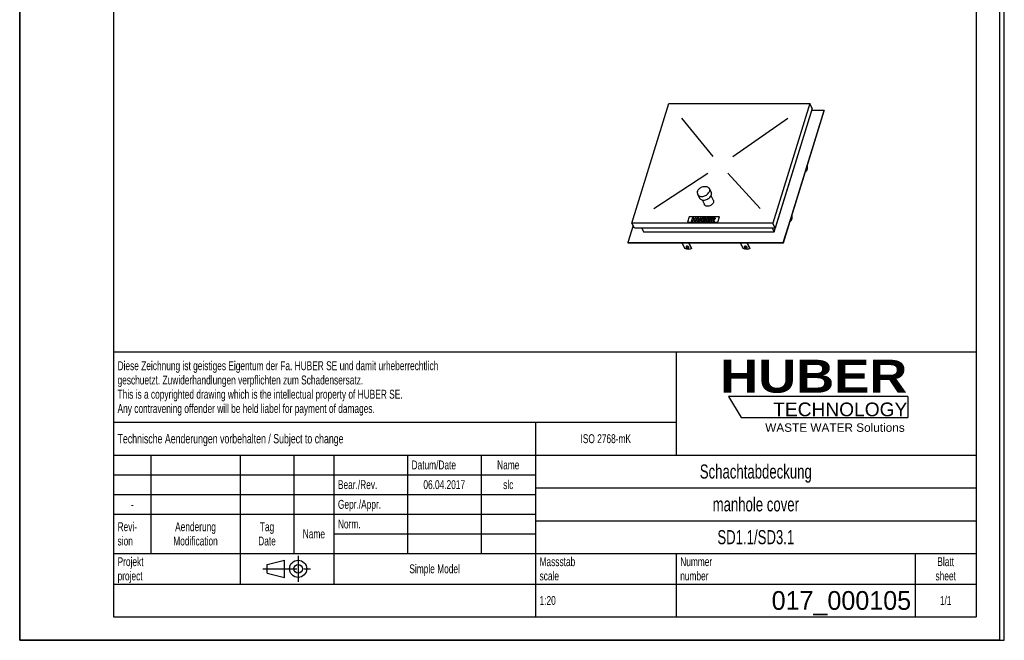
# Model space of a CAD drawing. Header units: millimetres. Extents: x 0 to 4200, y 0 to 5940.
# Tile 1 of 2: x 0 to 4200, y 0 to 2647. Entities that reach past the tile are written whole.
import ezdxf

# ---------------------------------------------------------------- set-up
doc = ezdxf.new("R2010")
doc.units = ezdxf.units.MM
doc.header["$LTSCALE"] = 387.2
doc.linetypes.add('CENTER', pattern=[0.6, 0.375, -0.075, 0.075, -0.075])
doc.layers.get('0').update_dxf_attribs({"linetype": 'CONTINUOUS'})
for name, color, linetype in [('_ACHSEN', 7, 'CONTINUOUS'), ('_KURVEN', 7, 'CONTINUOUS'), ('_ZEICHNUNGSELEM', 7, 'CONTINUOUS'), ('HUBER_Logo_BL2', 7, 'CONTINUOUS')]:
    doc.layers.add(name, color=color, linetype=linetype)
doc.styles.get("Standard").update_dxf_attribs({"font": 'txt', "width": 0.7})
doc.styles.add('TEXTSTYLE_2', font='ariblk.ttf')
doc.styles.add('TEXTSTYLE_3', font='arial.ttf')
doc.styles.add('TEXTSTYLE_4', font='txt')

# ---------------------------------------------------------------- blocks, each defined once
blk = doc.blocks.new('HUBER_LOGO_BL2', base_point=(3411.6, 1009.5))
at = {"layer": 'HUBER_Logo_BL2', "color": 5, "linetype": 'Continuous'}
for p, q in [((3788.5, 1040.5), (3023.5, 1040.5)), ((3023.5, 1040.5), (3077.5, 950.5)), ((3788.5, 1040.5), (3788.5, 950.5)), ((3077.5, 950.5), (3788.5, 950.5))]:
    blk.add_line(p, q, dxfattribs=at)
at = {"layer": 'HUBER_Logo_BL2', "color": 2, "linetype": 'Continuous', "attachment_point": 3, "line_spacing_factor": 0.78}
for s, insert, char_height, width, style in [('HUBER\\P\\Farial.ttf;\\H58.5;TECHNOLOGY ', (3786.3, 1196.7), 140.4, 775.343, 'TEXTSTYLE_2'), ('WASTE WATER Solutions', (3775.2, 925.3), 36, 594.067, 'TEXTSTYLE_3')]:
    blk.add_mtext(s, dxfattribs=dict(at, insert=insert, char_height=char_height, width=width, style=style))
blk = doc.blocks.new('PROJEKTIONSMETHODE_1_BL3', base_point=(1140, 305))
at = {"color": 2, "linetype": 'Continuous'}
for p, q in [((1055.7, 323.3), (1129, 341.7)), ((1129, 268.3), (1129, 341.7)), ((1055.7, 286.7), (1055.7, 323.3)), ((1055.7, 286.7), (1129, 268.3))]:
    blk.add_line(p, q, dxfattribs=at)
at = {"color": 2, "linetype": 'CENTER'}
for p, q in [((1187.7, 360), (1187.7, 250)), ((1037.3, 305), (1242.7, 305))]:
    blk.add_line(p, q, dxfattribs=at)
at = {"color": 2, "linetype": 'Continuous'}
for radius in [36.7, 18.3]:
    blk.add_circle((1187.7, 305), radius, dxfattribs=at)
blk = doc.blocks.new('*T9')
at = {"color": 3, "linetype": 'Continuous'}
for p, q in [((0, 0), (3680, 0)), ((0, 0), (0, -1130)), ((2400, 0), (2400, -440)), ((3680, 0), (3680, -1130)), ((0, -300), (2400, -300)), ((1800, -300), (1800, -1130)), ((0, -440), (3680, -440)), ((160, -440), (160, -860)), ((540, -440), (540, -990)), ((770, -440), (770, -860)), ((940, -440), (940, -990)), ((1254, -440), (1254, -860)), ((1568, -440), (1568, -860)), ((0, -524), (1800, -524)), ((1800, -580), (3680, -580)), ((0, -608), (1800, -608)), ((0, -692), (1800, -692)), ((1800, -720), (3680, -720)), ((940, -776), (1800, -776)), ((0, -860), (3680, -860)), ((2400, -860), (2400, -1130)), ((3420, -860), (3420, -1130)), ((0, -990), (3680, -990)), ((0, -1130), (3680, -1130))]:
    blk.add_line(p, q, dxfattribs=at)
at = {"layer": '_ZEICHNUNGSELEM', "color": 2, "linetype": 'Continuous', "line_spacing_factor": 0.96}
for s, insert, char_height, width, attachment_point in [('Diese Zeichnung ist geistiges Eigentum der Fa. HUBER SE und damit urheberrechtlich \\Pgeschuetzt. Zuwiderhandlungen verpflichten zum Schadensersatz.\\PThis is a copyrighted drawing which is the intellectual property of HUBER SE.\\PAny contravening offender will be held liabel for payment of damages.', (17.5, -39.8), 38, 4429.714, 1), ('Technische Aenderungen vorbehalten / Subject to change', (17.5, -350), 40, 3049.524, 1), ('ISO 2768-mK', (2100, -351), 38, 665.905, 2), ('Datum/Date', (1271.5, -463), 38, 584.476, 1), ('Name', (1684, -463), 38, 253.333, 2), ('Schachtabdeckung', (2740, -480), 60, 1360, 2), ('Bear./Rev.', (957.5, -547), 38, 544.667, 1), ('slc', (1684, -547), 38, 155.619, 2), ('06.04.2017', (1411, -547), 38, 562.762, 2), ('Gepr./Appr.', (957.5, -631), 38, 598.952, 1), ('manhole cover', (2740, -620), 60, 1128.571, 2), ('-', (80, -631), 38, 68.762, 2), ('Revi-\\Psion', (17.5, -726.6), 38, 276.857, 1), ('Aenderung\\PModification', (350, -726.6), 38, 591.714, 2), ('Tag\\PDate', (655, -726.6), 38, 220.762, 2), ('Norm. ', (957.5, -715), 38, 351.048, 1), ('SD1.1/SD3.1', (2740, -760), 60, 948.571, 2), ('Name', (855, -757), 38, 253.333, 2), ('Projekt\\Pproject', (17.5, -875.6), 38, 367.333, 1), ('Massstab\\Pscale', (1817.5, -875.6), 38, 448.762, 1), ('Nummer\\Pnumber', (2417.5, -875.6), 38, 372.762, 1), ('Blatt\\Psheet', (3550, -875.6), 38, 260.571, 2), ('Simple Model', (1370, -906), 38, 656.857, 2), ('1:20', (1817.5, -1041), 38, 204.476, 1), ('1/1', (3550, -1041), 38, 159.238, 2)]:
    blk.add_mtext(s, dxfattribs=dict(at, insert=insert, char_height=char_height, width=width, attachment_point=attachment_point))
at = {"layer": '_ZEICHNUNGSELEM', "color": 2, "linetype": 'Continuous', "insert": (3402.5, -1020), "char_height": 80, "width": 1266.667, "attachment_point": 3, "line_spacing_factor": 0.96, "style": 'TEXTSTYLE_4'}
blk.add_mtext('017_000105', dxfattribs=at)

msp = doc.modelspace()

# ---------------------------------------------------------------- linework, layer by layer
at = {"color": 7, "linetype": 'Continuous'}
for p, q in [((0, 0), (0, 5940)), ((0, 0), (0, 5940)), ((4200, 0), (4200, 5940)), ((4200, 0), (4200, 5940)), ((2611.71, 1779.17), (2769.54, 2289.9)), ((2769.54, 2289.9), (3370.07, 2289.9)), ((3370.07, 2289.9), (3212.24, 1779.17)), ((3380.44, 2268.77), (3222.61, 1758.04)), ((3380.44, 2268.77), (3370.07, 2289.9)), ((3351.96, 1999.67), (3432.14, 2259.14)), ((3354.5, 2011.1), (3431.53, 2260.38)), ((3431.53, 2260.38), (3377.85, 2260.38)), ((3431.53, 2260.38), (3432.14, 2259.14)), ((3217.86, 1741.82), (3364.07, 2214.95)), ((3363.91, 2215.28), (3364.07, 2214.95)), ((3286.61, 1788.17), (3351.96, 1999.67)), ((3289.14, 1799.6), (3354.5, 2011.1)), ((2616.59, 1769.22), (2594.08, 1696.38)), ((2622.08, 1758.04), (2611.71, 1779.17)), ((3212.24, 1779.17), (2611.71, 1779.17)), ((3222.61, 1758.04), (3212.24, 1779.17)), ((3257.25, 1696.38), (3289.14, 1799.6)), ((3257.86, 1695.14), (3286.61, 1788.17)), ((3222.61, 1758.04), (2622.08, 1758.04)), ((2653.58, 1758.04), (2661.54, 1741.82)), ((2661.54, 1741.82), (3217.86, 1741.82)), ((3209.9, 1758.04), (3217.86, 1741.82)), ((2594.08, 1696.38), (2594.69, 1695.14)), ((2594.08, 1696.38), (3257.25, 1696.38)), ((2594.69, 1695.14), (3257.86, 1695.14)), ((2837.72, 1670.66), (2825.7, 1695.14)), ((2853.33, 1695.14), (2865.35, 1670.66)), ((2854.59, 1695.14), (2865.83, 1672.22)), ((3086.41, 1670.66), (3074.39, 1695.14)), ((3102.02, 1695.14), (3114.04, 1670.66)), ((3103.27, 1695.14), (3114.52, 1672.22)), ((3257.25, 1696.38), (3257.86, 1695.14)), ((2865.35, 1670.66), (2865.83, 1672.22)), ((3114.04, 1670.66), (3114.52, 1672.22)), ((0, 0), (4200, 0)), ((0, 0), (4200, 0))]:
    msp.add_line(p, q, dxfattribs=at)
at = {"color": 3, "linetype": 'Continuous'}
for p, q in [((4180, 5900), (4180, 0)), ((0, 2970), (0, 0)), ((4180, 0), (0, 0))]:
    msp.add_line(p, q, dxfattribs=at)
at = {"color": 5, "linetype": 'Continuous'}
for p, q in [((400, 5800), (400, 100)), ((4080, 5800), (4080, 100)), ((400, 100), (4080, 100))]:
    msp.add_line(p, q, dxfattribs=at)
at = {"color": 7, "linetype": 'Continuous'}
for points, knots in [([(2854.47, 1676.87), (2854.23, 1677.36), (2853.49, 1678.31), (2851.97, 1679.44), (2850.11, 1680.32), (2848.08, 1680.85), (2846.09, 1680.98), (2844.33, 1680.68), (2842.95, 1679.98), (2842.4, 1679.19), (2842.27, 1678.79)], [0, 0, 0, 0, 0.1139078, 0.2474656, 0.393864, 0.5430021, 0.6841578, 0.8084916, 0.912072, 1, 1, 1, 1]), ([(3103.16, 1676.87), (3102.92, 1677.36), (3102.17, 1678.31), (3100.66, 1679.44), (3098.79, 1680.32), (3096.76, 1680.85), (3094.77, 1680.98), (3093.02, 1680.68), (3091.64, 1679.98), (3091.08, 1679.19), (3090.96, 1678.79)], [0, 0, 0, 0, 0.1139078, 0.2474656, 0.393864, 0.5430021, 0.6841578, 0.8084916, 0.912072, 1, 1, 1, 1]), ([(2865.35, 1670.66), (2863.73, 1669.56), (2859.66, 1667.96), (2852.8, 1667.29), (2845.24, 1668.13), (2840.19, 1669.65), (2837.72, 1670.66)], [0, 0, 0, 0, 0.2058635, 0.4489582, 0.7193202, 1, 1, 1, 1]), ([(2842.27, 1678.79), (2842.18, 1678.49), (2842.13, 1677.82), (2842.35, 1677.18), (2842.5, 1676.87)], [0, 0, 0, 0, 0.4740097, 1, 1, 1, 1]), ([(2842.5, 1676.87), (2842.74, 1676.38), (2843.48, 1675.43), (2845, 1674.3), (2846.86, 1673.42), (2848.89, 1672.89), (2850.88, 1672.77), (2852.64, 1673.06), (2854.01, 1673.76), (2854.57, 1674.55), (2854.69, 1674.95)], [0, 0, 0, 0, 0.1139078, 0.2474656, 0.393864, 0.5430021, 0.6841578, 0.8084916, 0.912072, 1, 1, 1, 1]), ([(2842.67, 1679.52), (2842.68, 1679.43), (2842.73, 1679.06), (2842.85, 1678.7), (2842.98, 1678.44)], [0, 0, 0, 0, 0.2375229, 1, 1, 1, 1]), ([(2842.98, 1678.44), (2843.2, 1677.99), (2843.86, 1677.12), (2845.19, 1676.06), (2846.86, 1675.19), (2848.69, 1674.6), (2850.57, 1674.35), (2852.68, 1674.46), (2854.22, 1675.07), (2854.79, 1675.78)], [0, 0, 0, 0, 0.1102793, 0.2384527, 0.3794254, 0.525262, 0.6670937, 0.7968151, 1, 1, 1, 1]), ([(2854.69, 1674.95), (2854.79, 1675.25), (2854.84, 1675.93), (2854.62, 1676.56), (2854.47, 1676.87)], [0, 0, 0, 0, 0.4740097, 1, 1, 1, 1]), ([(3114.04, 1670.66), (3112.41, 1669.56), (3108.34, 1667.96), (3101.48, 1667.29), (3093.93, 1668.13), (3088.88, 1669.65), (3086.41, 1670.66)], [0, 0, 0, 0, 0.2058635, 0.4489582, 0.7193202, 1, 1, 1, 1]), ([(3090.96, 1678.79), (3090.87, 1678.49), (3090.82, 1677.82), (3091.03, 1677.18), (3091.18, 1676.87)], [0, 0, 0, 0, 0.4740097, 1, 1, 1, 1]), ([(3091.18, 1676.87), (3091.42, 1676.38), (3092.17, 1675.43), (3093.68, 1674.3), (3095.55, 1673.42), (3097.58, 1672.89), (3099.57, 1672.77), (3101.32, 1673.06), (3102.7, 1673.76), (3103.26, 1674.55), (3103.38, 1674.95)], [0, 0, 0, 0, 0.1139078, 0.2474656, 0.393864, 0.5430021, 0.6841578, 0.8084916, 0.912072, 1, 1, 1, 1]), ([(3091.36, 1679.52), (3091.36, 1679.43), (3091.41, 1679.06), (3091.54, 1678.7), (3091.67, 1678.44)], [0, 0, 0, 0, 0.2375229, 1, 1, 1, 1]), ([(3091.67, 1678.44), (3091.89, 1677.99), (3092.54, 1677.12), (3093.88, 1676.06), (3095.54, 1675.19), (3097.38, 1674.6), (3099.25, 1674.35), (3101.36, 1674.46), (3102.9, 1675.07), (3103.47, 1675.78)], [0, 0, 0, 0, 0.1102793, 0.2384527, 0.3794254, 0.525262, 0.6670937, 0.7968151, 1, 1, 1, 1]), ([(3103.38, 1674.95), (3103.47, 1675.25), (3103.52, 1675.93), (3103.31, 1676.56), (3103.16, 1676.87)], [0, 0, 0, 0, 0.4740097, 1, 1, 1, 1])]:
    msp.add_open_spline(points, degree=3, knots=knots, dxfattribs=at)
at = {"layer": '_ACHSEN', "color": 7, "linetype": 'Continuous'}
for p, q in [((3361.13, 2023.15), (3359.96, 2025.54)), ((3351.98, 1999.73), (3352.02, 1999.65)), ((3353.86, 1999.65), (3352.02, 1999.65)), ((3352.69, 2002.04), (3353.86, 1999.65)), ((2891.9, 1902.63), (2899.52, 1887.09)), ((2941.27, 1926.86), (2948.9, 1911.32)), ((2948.8, 1897.21), (2958.49, 1877.46)), ((2910.74, 1878.52), (2920.43, 1858.78)), ((3295.77, 1811.65), (3294.6, 1814.04)), ((3286.62, 1788.24), (3286.66, 1788.15)), ((3288.51, 1788.15), (3286.66, 1788.15)), ((3287.34, 1790.54), (3288.51, 1788.15))]:
    msp.add_line(p, q, dxfattribs=at)
for points, knots in [([(3353.86, 1999.65), (3354.41, 2000.02), (3355.48, 2001.03), (3356.84, 2002.98), (3358.05, 2005.45), (3359.51, 2009.55), (3360.74, 2015.51), (3361.1, 2020.52), (3361.13, 2023.15)], [0, 0, 0, 0, 0.0786024, 0.1720083, 0.2809566, 0.4046124, 0.687756, 1, 1, 1, 1]), ([(3356.82, 2015.39), (3356.74, 2014.78), (3356.51, 2013.67), (3356.09, 2012.62), (3355.83, 2012.18)], [0, 0, 0, 0, 0.5492313, 1, 1, 1, 1]), ([(2891.25, 1914.74), (2891.99, 1917.14), (2894.45, 1921.89), (2899.06, 1926.82), (2903.57, 1930.2), (2908.57, 1933.11), (2915.29, 1935.62), (2923.5, 1936.64), (2931.12, 1935.54), (2936.51, 1932.77), (2939.65, 1929.62), (2940.81, 1927.8), (2941.27, 1926.86)], [0, 0, 0, 0, 0.120885, 0.2529841, 0.3220667, 0.3920884, 0.5313656, 0.6645841, 0.7869655, 0.8972904, 0.9492145, 1, 1, 1, 1]), ([(2891.25, 1914.74), (2890.62, 1912.71), (2890.15, 1909.51), (2890.77, 1905.41), (2891.46, 1903.52), (2891.9, 1902.63)], [0, 0, 0, 0, 0.5161113, 0.7604342, 1, 1, 1, 1]), ([(2891.9, 1902.63), (2892.36, 1901.68), (2893.52, 1899.87), (2896.66, 1896.72), (2902.04, 1893.95), (2909.66, 1892.85), (2917.88, 1893.86), (2924.6, 1896.37), (2929.6, 1899.28), (2934.11, 1902.66), (2938.72, 1907.59), (2941.17, 1912.35), (2941.91, 1914.74)], [0, 0, 0, 0, 0.0507855, 0.1027096, 0.2130345, 0.3354159, 0.4686344, 0.6079116, 0.6779333, 0.7470159, 0.879115, 1, 1, 1, 1]), ([(2899.52, 1887.09), (2899.99, 1886.14), (2901.14, 1884.33), (2904.29, 1881.18), (2909.67, 1878.41), (2917.29, 1877.3), (2925.5, 1878.32), (2932.22, 1880.83), (2937.22, 1883.74), (2941.73, 1887.12), (2946.34, 1892.05), (2948.8, 1896.81), (2949.54, 1899.2)], [0, 0, 0, 0, 0.0507855, 0.1027096, 0.2130345, 0.3354159, 0.4686344, 0.6079116, 0.6779333, 0.7470159, 0.879115, 1, 1, 1, 1]), ([(2941.27, 1926.86), (2941.71, 1925.97), (2942.4, 1924.08), (2943.01, 1919.97), (2942.54, 1916.78), (2941.91, 1914.74)], [0, 0, 0, 0, 0.2395658, 0.4838887, 1, 1, 1, 1]), ([(2948.9, 1911.32), (2949.33, 1910.43), (2950.03, 1908.54), (2950.64, 1904.43), (2950.17, 1901.24), (2949.54, 1899.2)], [0, 0, 0, 0, 0.2395658, 0.4838887, 1, 1, 1, 1]), ([(2958.99, 1868.12), (2957.8, 1864.29), (2953.77, 1859), (2946.68, 1854.35), (2940.46, 1852.02), (2934.13, 1851.24), (2928.25, 1852.09), (2924.1, 1854.23), (2921.68, 1856.65), (2920.79, 1858.05), (2920.43, 1858.78)], [0, 0, 0, 0, 0.2511899, 0.3904354, 0.5300913, 0.6636721, 0.7863862, 0.8970111, 0.9490764, 1, 1, 1, 1]), ([(2958.49, 1877.46), (2959.17, 1876.09), (2959.96, 1872.9), (2959.47, 1869.69), (2958.99, 1868.12)], [0, 0, 0, 0, 0.4826062, 1, 1, 1, 1]), ([(3288.51, 1788.15), (3289.06, 1788.52), (3290.13, 1789.53), (3291.48, 1791.48), (3292.7, 1793.95), (3294.16, 1798.05), (3295.38, 1804.01), (3295.74, 1809.02), (3295.77, 1811.65)], [0, 0, 0, 0, 0.0786024, 0.1720083, 0.2809566, 0.4046124, 0.687756, 1, 1, 1, 1]), ([(3291.46, 1803.89), (3291.38, 1803.28), (3291.15, 1802.17), (3290.73, 1801.12), (3290.47, 1800.68)], [0, 0, 0, 0, 0.5492313, 1, 1, 1, 1])]:
    msp.add_open_spline(points, degree=3, knots=knots, dxfattribs=at)
at = {"layer": '_KURVEN', "color": 4, "linetype": 'Continuous'}
for p, q in [((2958.23, 2063.98), (2823.86, 2227.24)), ((3041.74, 2063.98), (3277.02, 2227.24)), ((2704.76, 1841.84), (2934.82, 1991.99)), ((3020.66, 1991.99), (3157.92, 1841.84)), ((2855.97, 1806.59), (2848.71, 1783.09)), ((2984.92, 1806.59), (2855.97, 1806.59)), ((2977.66, 1783.09), (2984.92, 1806.59)), ((2848.71, 1783.09), (2977.66, 1783.09)), ((2869.41, 1802.67), (2864.57, 1787.01)), ((2864.57, 1787.01), (2870.26, 1787.01)), ((2875.11, 1802.67), (2869.41, 1802.67)), ((2870.26, 1787.01), (2872.22, 1793.34)), ((2872.22, 1793.34), (2878.44, 1793.34)), ((2873.41, 1797.19), (2875.11, 1802.67)), ((2879.63, 1797.19), (2873.41, 1797.19)), ((2878.44, 1793.34), (2876.48, 1787.01)), ((2876.48, 1787.01), (2882.2, 1787.01)), ((2881.33, 1802.67), (2879.63, 1797.19)), ((2887.04, 1802.67), (2881.33, 1802.67)), ((2882.2, 1787.01), (2887.04, 1802.67)), ((2890.84, 1802.67), (2887.95, 1793.33)), ((2896.52, 1802.67), (2890.84, 1802.67)), ((2893.56, 1793.11), (2896.52, 1802.67)), ((2902.81, 1802.67), (2899.86, 1793.11)), ((2908.49, 1802.67), (2902.81, 1802.67)), ((2905.61, 1793.33), (2908.49, 1802.67)), ((2912.28, 1802.67), (2907.43, 1787.01)), ((2907.43, 1787.01), (2917.26, 1787.01)), ((2922.93, 1802.67), (2912.28, 1802.67)), ((2914.22, 1790.37), (2915.2, 1793.55)), ((2917.12, 1790.37), (2914.22, 1790.37)), ((2915.2, 1793.55), (2918.09, 1793.55)), ((2916.12, 1796.53), (2917.04, 1799.5)), ((2918.59, 1796.53), (2916.12, 1796.53)), ((2917.04, 1799.5), (2919.55, 1799.5)), ((2932.27, 1802.67), (2927.43, 1787.01)), ((2927.43, 1787.01), (2942.96, 1787.01)), ((2947.52, 1802.67), (2932.27, 1802.67)), ((2934.23, 1790.56), (2935.18, 1793.64)), ((2944.05, 1790.56), (2934.23, 1790.56)), ((2935.18, 1793.64), (2944.04, 1793.64)), ((2936.17, 1796.84), (2936.94, 1799.33)), ((2945.03, 1796.84), (2936.17, 1796.84)), ((2936.94, 1799.33), (2946.49, 1799.33)), ((2942.96, 1787.01), (2944.05, 1790.56)), ((2944.04, 1793.64), (2945.03, 1796.84)), ((2950.94, 1802.67), (2946.1, 1787.01)), ((2946.1, 1787.01), (2951.82, 1787.01)), ((2946.49, 1799.33), (2947.52, 1802.67)), ((2960.43, 1802.67), (2950.94, 1802.67)), ((2951.82, 1787.01), (2953.78, 1793.37)), ((2953.78, 1793.37), (2954.28, 1793.37)), ((2954.7, 1796.33), (2955.68, 1799.51)), ((2957.1, 1796.33), (2954.7, 1796.33)), ((2955.68, 1799.51), (2958.18, 1799.51)), ((2956.22, 1791.8), (2957.78, 1787.01)), ((2957.78, 1787.01), (2964.22, 1787.01)), ((2964.22, 1787.01), (2962.85, 1791.54))]:
    msp.add_line(p, q, dxfattribs=at)
for points in [[(2887.66, 1790.68), (2887.62, 1791.69), (2887.71, 1792.56), (2887.95, 1793.33)], [(2888.31, 1788.88), (2887.9, 1789.47), (2887.68, 1790.06), (2887.66, 1790.68)], [(2889.85, 1787.53), (2889.24, 1787.85), (2888.72, 1788.3), (2888.31, 1788.88)], [(2892.31, 1786.9), (2891.29, 1787.01), (2890.46, 1787.21), (2889.85, 1787.53)], [(2895.2, 1786.74), (2894.3, 1786.74), (2893.33, 1786.79), (2892.31, 1786.9)], [(2893.56, 1793.11), (2893.3, 1792.25), (2893.37, 1791.59), (2893.77, 1791.11)], [(2893.77, 1791.11), (2894.18, 1790.63), (2894.88, 1790.4), (2895.88, 1790.4)], [(2899.34, 1787.26), (2898.13, 1786.92), (2896.75, 1786.74), (2895.2, 1786.74)], [(2895.88, 1790.4), (2896.86, 1790.4), (2897.7, 1790.63), (2898.39, 1791.1)], [(2898.39, 1791.1), (2899.09, 1791.57), (2899.59, 1792.24), (2899.86, 1793.11)], [(2902.02, 1788.56), (2901.1, 1787.94), (2900.21, 1787.51), (2899.34, 1787.26)], [(2904.28, 1790.72), (2903.69, 1789.89), (2902.94, 1789.18), (2902.02, 1788.56)], [(2905.61, 1793.33), (2905.32, 1792.4), (2904.88, 1791.54), (2904.28, 1790.72)], [(2917.12, 1790.37), (2918.1, 1790.37), (2918.83, 1790.51), (2919.33, 1790.81)], [(2919.88, 1787.22), (2918.55, 1787.07), (2917.67, 1787.01), (2917.26, 1787.01)], [(2920.04, 1793.12), (2919.73, 1793.4), (2919.08, 1793.55), (2918.09, 1793.55)], [(2918.59, 1796.53), (2919.47, 1796.53), (2920.13, 1796.66), (2920.56, 1796.91)], [(2919.33, 1790.81), (2919.82, 1791.11), (2920.15, 1791.51), (2920.3, 1792.01)], [(2921.24, 1799.12), (2920.97, 1799.37), (2920.4, 1799.5), (2919.55, 1799.5)], [(2922.2, 1787.73), (2921.65, 1787.5), (2920.87, 1787.33), (2919.88, 1787.22)], [(2920.3, 1792.01), (2920.44, 1792.47), (2920.36, 1792.84), (2920.04, 1793.12)], [(2920.56, 1796.91), (2920.99, 1797.17), (2921.29, 1797.56), (2921.44, 1798.05)], [(2921.44, 1798.05), (2921.58, 1798.5), (2921.51, 1798.86), (2921.24, 1799.12)], [(2924.49, 1789.27), (2923.84, 1788.62), (2923.08, 1788.11), (2922.2, 1787.73)], [(2922.93, 1802.67), (2924.7, 1802.67), (2925.94, 1802.3), (2926.67, 1801.55)], [(2925.49, 1796.39), (2924.9, 1795.94), (2924.12, 1795.6), (2923.18, 1795.34)], [(2923.18, 1795.34), (2924.41, 1795.07), (2925.24, 1794.61), (2925.66, 1793.94)], [(2925.84, 1791.46), (2925.59, 1790.65), (2925.13, 1789.91), (2924.49, 1789.27)], [(2927.24, 1798.77), (2926.95, 1797.84), (2926.37, 1797.05), (2925.49, 1796.39)], [(2925.66, 1793.94), (2926.08, 1793.28), (2926.14, 1792.46), (2925.84, 1791.46)], [(2926.67, 1801.55), (2927.39, 1800.8), (2927.58, 1799.87), (2927.24, 1798.77)], [(2955.56, 1792.99), (2955.22, 1793.24), (2954.8, 1793.37), (2954.28, 1793.37)], [(2956.22, 1791.8), (2956.02, 1792.41), (2955.81, 1792.81), (2955.56, 1792.99)], [(2957.1, 1796.33), (2957.35, 1796.33), (2957.87, 1796.39), (2958.67, 1796.53)], [(2960.17, 1799.1), (2959.88, 1799.37), (2959.21, 1799.51), (2958.18, 1799.51)], [(2958.67, 1796.53), (2959.07, 1796.6), (2959.42, 1796.76), (2959.74, 1797.03)], [(2959.74, 1797.03), (2960.06, 1797.29), (2960.28, 1797.6), (2960.38, 1797.94)], [(2960.38, 1797.94), (2960.54, 1798.44), (2960.47, 1798.83), (2960.17, 1799.1)], [(2962.59, 1794.53), (2962.03, 1794.29), (2961.3, 1794.08), (2960.4, 1793.92)], [(2960.4, 1793.92), (2961.01, 1793.72), (2961.46, 1793.53), (2961.7, 1793.34)], [(2960.43, 1802.67), (2962.19, 1802.67), (2963.49, 1802.55), (2964.34, 1802.29)], [(2961.7, 1793.34), (2961.87, 1793.21), (2962.09, 1792.94), (2962.36, 1792.51)], [(2962.36, 1792.51), (2962.62, 1792.09), (2962.79, 1791.77), (2962.85, 1791.54)], [(2964.86, 1796.07), (2964.24, 1795.44), (2963.47, 1794.93), (2962.59, 1794.53)], [(2964.34, 1802.29), (2965.19, 1802.03), (2965.78, 1801.55), (2966.14, 1800.86)], [(2966.22, 1798.32), (2965.95, 1797.45), (2965.49, 1796.7), (2964.86, 1796.07)], [(2966.14, 1800.86), (2966.5, 1800.16), (2966.53, 1799.32), (2966.22, 1798.32)]]:
    msp.add_open_spline(points, degree=3, dxfattribs=at)

# ---------------------------------------------------------------- block references
msp.add_blockref('*T9', (400, 1230))
at = {"color": 2, "linetype": 'Continuous'}
msp.add_blockref('PROJEKTIONSMETHODE_1_BL3', (1140, 305), dxfattribs=at)
at = {"layer": 'HUBER_Logo_BL2'}
msp.add_blockref('HUBER_LOGO_BL2', (3411.59, 1009.55), dxfattribs=at)

doc.saveas('drawing.dxf')
